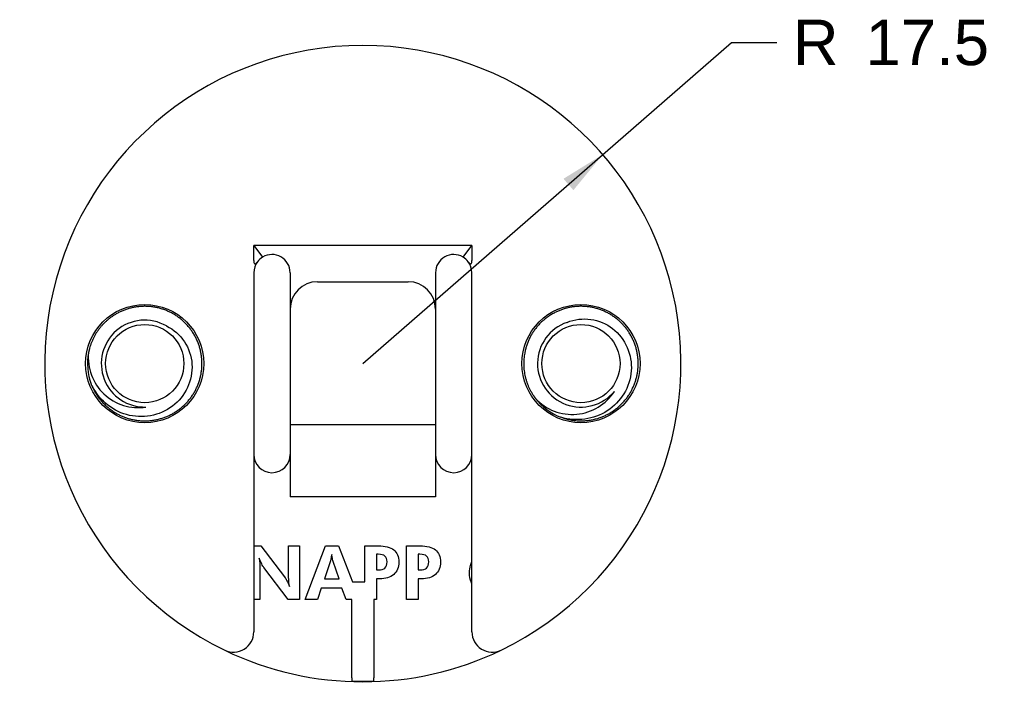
# Model space of a CAD drawing. Header units: inches. Extents: x 11 to 204, y 9 to 289.
# Tile 2 of 4: x 84 to 139, y 123 to 160. Entities that reach past the tile are written whole.
import ezdxf
from ezdxf.enums import TextEntityAlignment as Align

# ---------------------------------------------------------------- set-up
doc = ezdxf.new("R2010")
doc.units = ezdxf.units.IN
doc.header["$MEASUREMENT"] = 0
for name, color, linetype in [('Default', 7, 'Continuous'), ('DUO_35_ML', 7, 'Continuous'), ('EUROSCHRAUBE', 7, 'Continuous')]:
    doc.layers.add(name, color=color, linetype=linetype)
doc.styles.add('SEACAD_arial_ttf', font='arial.ttf')
doc.dimstyles.new('ISO', dxfattribs={"dimtxt": 2.5, "dimasz": 2.5, "dimexe": 1.25, "dimexo": 1.25, "dimgap": 0.25, "dimtad": 0, "dimtih": 1, "dimtoh": 1, "dimdsep": 46, "dimtxsty": 'SEACAD_arial_ttf', "dimblk1": '_SE_FILLED', "dimblk2": '_SE_FILLED', "dimsah": 1, "dimcen": 1.25, "dimclrd": 7, "dimclre": 7, "dimclrt": 7, "dimadec": 0, "dimazin": 0, "dimtfac": 1, "dimtofl": 0, "dimtmove": 0, "dimatfit": 3, "dimfxl": 1, "dimtolj": 1, "dimarcsym": 0})

# ---------------------------------------------------------------- blocks, each defined once
blk = doc.blocks.new('SE')
at = {"layer": 'DUO_35_ML', "color": 7, "linetype": 'Continuous'}
for p, q in [((109.326, 147.843), (97.326, 147.843)), ((97.326, 147.843), (97.811, 147.199)), ((97.326, 147.005), (97.326, 147.843)), ((108.841, 147.199), (109.326, 147.843)), ((109.326, 147.843), (109.326, 147.005)), ((97.326, 146.342), (97.326, 126.585)), ((99.326, 146.342), (99.326, 144.342)), ((107.326, 146.342), (107.326, 144.342)), ((109.326, 126.585), (109.326, 146.342)), ((100.826, 145.842), (105.826, 145.842)), ((99.326, 144.342), (99.326, 137.992)), ((107.326, 144.342), (107.326, 137.992)), ((99.326, 137.992), (99.326, 134.005)), ((99.326, 137.992), (107.326, 137.992)), ((107.326, 137.992), (107.326, 134.005)), ((107.326, 134.005), (99.326, 134.005)), ((97.326, 131.322), (97.716, 131.322)), ((97.716, 131.322), (99.021, 129.605)), ((99.243, 129.672), (99.243, 131.322)), ((99.243, 131.322), (99.845, 131.322)), ((99.845, 131.322), (99.845, 128.372)), ((100.151, 128.372), (101.274, 131.322)), ((101.274, 131.322), (101.995, 131.322)), ((101.995, 131.322), (102.759, 129.342)), ((103.443, 129.342), (103.443, 131.322)), ((103.443, 131.322), (104.169, 131.322)), ((105.737, 128.372), (105.737, 131.322)), ((105.737, 131.322), (106.463, 131.322)), ((104.169, 130.856), (104.078, 130.856)), ((104.078, 130.856), (104.078, 129.991)), ((106.463, 130.856), (106.372, 130.856)), ((106.372, 130.856), (106.372, 129.991)), ((97.663, 130.056), (97.663, 128.372)), ((99.226, 128.372), (97.884, 130.121)), ((101.53, 130.435), (101.212, 129.495)), ((102.029, 129.495), (101.699, 130.448)), ((101.212, 129.495), (102.029, 129.495)), ((104.078, 129.991), (104.169, 129.991)), ((104.251, 129.499), (104.078, 129.499)), ((104.078, 129.499), (104.078, 128.372)), ((106.372, 129.991), (106.463, 129.991)), ((106.545, 129.499), (106.372, 129.499)), ((106.372, 129.499), (106.372, 128.372)), ((101.034, 128.999), (100.828, 128.372)), ((102.176, 128.999), (101.034, 128.999)), ((102.416, 128.372), (102.176, 128.999)), ((102.759, 129.342), (103.443, 129.342)), ((97.663, 128.372), (97.326, 128.372)), ((99.845, 128.372), (99.226, 128.372)), ((100.828, 128.372), (100.151, 128.372)), ((102.726, 128.372), (102.416, 128.372)), ((102.726, 124.053), (102.726, 128.372)), ((104.078, 128.372), (103.926, 128.372)), ((103.926, 128.372), (103.926, 124.053)), ((106.372, 128.372), (105.737, 128.372)), ((102.726, 124.053), (102.726, 123.882)), ((103.926, 123.882), (103.926, 124.053)), ((102.726, 123.882), (103.926, 123.882))]:
    blk.add_line(p, q, dxfattribs=at)
for centre in [(91.326, 141.342), (115.326, 141.342)]:
    blk.add_circle(centre, 3.25, dxfattribs=at)
for centre, radius, start, end in [((103.326, 141.342), 17.5, 295.7451, 244.2549), ((98.326, 146.342), 1, 0, 121.0165), ((108.326, 146.342), 1, 58.9835, 180), ((98.326, 146.342), 1, 143.1301, 180), ((98.326, 146.342), 1, 121.0165, 143.1301), ((108.326, 146.342), 1, 36.8699, 58.9835), ((108.326, 146.342), 1, 0, 36.8699), ((100.826, 144.342), 1.5, 90, 180), ((105.826, 144.342), 1.5, 0, 90), ((98.326, 136.342), 1, 180, 360), ((108.326, 136.342), 1, 180, 360), ((96.21, 126.585), 1.116, 244.2549, 360), ((110.443, 126.585), 1.116, 180, 295.7451), ((103.326, 141.342), 17.5, 244.2549, 295.7451)]:
    blk.add_arc(centre, radius, start, end, dxfattribs=at)
for points, knots in [([(97.326, 147.005), (97.326, 146.968), (97.329, 146.93), (97.342, 146.878), (97.348, 146.861), (97.367, 146.833), (97.38, 146.825), (97.407, 146.825), (97.42, 146.832), (97.444, 146.848), (97.455, 146.859), (97.487, 146.891), (97.507, 146.916), (97.526, 146.942)], [0, 0, 0, 0, 0.25, 0.25, 0.375, 0.375, 0.5, 0.5, 0.625, 0.625, 0.75, 0.75, 1, 1, 1, 1]), ([(109.126, 146.942), (109.145, 146.916), (109.165, 146.892), (109.208, 146.848), (109.232, 146.825), (109.272, 146.825), (109.285, 146.833), (109.304, 146.86), (109.31, 146.877), (109.323, 146.93), (109.326, 146.968), (109.326, 147.005)], [0, 0, 0, 0, 0.25, 0.25, 0.5, 0.5, 0.625, 0.625, 0.75, 0.75, 1, 1, 1, 1]), ([(105.025, 131.1), (105.209, 130.952), (105.302, 130.724), (105.302, 130.13), (105.209, 129.905), (104.837, 129.58), (104.579, 129.499), (104.251, 129.499)], [0, 0, 0, 0, 0.351196, 0.351196, 0.675598, 0.675598, 1, 1, 1, 1]), ([(107.319, 131.1), (107.504, 130.952), (107.596, 130.724), (107.596, 130.13), (107.504, 129.905), (107.132, 129.58), (106.874, 129.499), (106.545, 129.499)], [0, 0, 0, 0, 0.351196, 0.351196, 0.675598, 0.675598, 1, 1, 1, 1]), ([(97.62, 130.641), (97.635, 130.556), (97.646, 130.471), (97.659, 130.297), (97.663, 130.189), (97.663, 130.056)], [0, 0, 0, 0, 0.5, 0.5, 1, 1, 1, 1]), ([(101.616, 130.844), (101.599, 130.749), (101.582, 130.663), (101.55, 130.512), (101.537, 130.46), (101.53, 130.435)], [0, 0, 0, 0, 0.5, 0.5, 1, 1, 1, 1]), ([(104.542, 130.098), (104.621, 130.168), (104.659, 130.283), (104.659, 130.584), (104.621, 130.69), (104.542, 130.757)], [0, 0, 0, 0, 0.519553, 0.519553, 1, 1, 1, 1]), ([(106.837, 130.098), (106.915, 130.168), (106.954, 130.283), (106.954, 130.584), (106.915, 130.69), (106.837, 130.757)], [0, 0, 0, 0, 0.519553, 0.519553, 1, 1, 1, 1]), ([(109.316, 129.256), (109.311, 129.266), (109.307, 129.276), (109.23, 129.465), (109.193, 129.653), (109.193, 129.986), (109.211, 130.119), (109.267, 130.318), (109.291, 130.386), (109.32, 130.453)], [0, 0, 0, 0, 0.026684, 0.026684, 0.498138, 0.498138, 0.82593, 0.82593, 1, 1, 1, 1]), ([(99.285, 129.09), (99.271, 129.176), (99.26, 129.263), (99.246, 129.435), (99.243, 129.543), (99.243, 129.672)], [0, 0, 0, 0, 0.5, 0.5, 1, 1, 1, 1])]:
    blk.add_open_spline(points, degree=3, knots=knots, dxfattribs=at)
for points in [[(104.169, 131.322), (104.555, 131.322), (104.84, 131.248), (105.025, 131.1)], [(106.463, 131.322), (106.849, 131.322), (107.135, 131.248), (107.319, 131.1)], [(97.761, 130.326), (97.717, 130.413), (97.67, 130.519), (97.62, 130.641)], [(101.662, 130.593), (101.648, 130.661), (101.632, 130.745), (101.616, 130.844)], [(101.699, 130.448), (101.689, 130.476), (101.677, 130.524), (101.662, 130.593)], [(104.542, 130.757), (104.465, 130.823), (104.34, 130.856), (104.169, 130.856)], [(106.837, 130.757), (106.759, 130.823), (106.635, 130.856), (106.463, 130.856)], [(97.884, 130.121), (97.847, 130.169), (97.806, 130.237), (97.761, 130.326)], [(104.169, 129.991), (104.34, 129.991), (104.465, 130.026), (104.542, 130.098)], [(106.463, 129.991), (106.635, 129.991), (106.759, 130.026), (106.837, 130.098)], [(99.021, 129.605), (99.059, 129.557), (99.1, 129.489), (99.145, 129.4)], [(99.145, 129.4), (99.19, 129.313), (99.237, 129.209), (99.285, 129.09)]]:
    blk.add_open_spline(points, degree=3, dxfattribs=at)
at = {"layer": 'EUROSCHRAUBE', "color": 7, "linetype": 'Continuous'}
for centre in [(91.326, 141.342), (115.326, 141.342)]:
    blk.add_circle(centre, 2.15, dxfattribs=at)
for centre, radius, start, end in [((91.326, 141.342), 2.39, 59.9835, 271.6711), ((115.326, 141.342), 2.39, 108.6021, 320.2898), ((91.326, 141.342), 3.15, 168.8765, 200.9097), ((90.972, 141.671), 2.751, 174.1848, 278.8599), ((114.845, 141.294), 2.751, 222.8035, 327.4785), ((115.326, 141.342), 3.15, 217.4952, 249.5284)]:
    blk.add_arc(centre, radius, start, end, dxfattribs=at)
for points in [[(88.422, 140.122), (88.833, 139.144), (89.751, 138.614), (91.326, 137.705), (92.901, 138.614), (94.476, 139.523), (94.476, 141.342), (94.476, 143.161), (92.901, 144.07), (91.326, 144.979), (89.751, 144.07), (88.511, 143.354), (88.235, 141.95)], [(114.322, 138.356), (115.327, 138.019), (116.332, 138.357), (118.055, 138.938), (118.414, 140.721), (118.773, 142.503), (117.408, 143.706), (116.044, 144.908), (114.32, 144.327), (112.597, 143.747), (112.238, 141.964), (111.956, 140.56), (112.827, 139.425)]]:
    blk.add_rational_spline(points, [0.936709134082, 0.917276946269, 1, 0.866025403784, 1, 0.866025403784, 1, 0.866025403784, 1, 0.866025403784, 1, 0.89145397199, 0.958795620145], degree=2, knots=[0, 0, 0, 0.113761, 0.113761, 0.298002, 0.298002, 0.482244, 0.482244, 0.666486, 0.666486, 0.850728, 0.850728, 1, 1, 1], dxfattribs=at)
for points in [[(114.564, 143.607), (115.386, 143.955), (116.373, 143.819), (117.768, 142.722), (118.163, 141.82), (118.022, 140.051), (117.522, 139.223), (116.029, 138.257), (115.078, 138.134), (114.224, 138.391)], [(92.522, 143.412), (93.326, 143.024), (93.876, 142.194), (93.976, 140.422), (93.56, 139.53), (92.14, 138.466), (91.188, 138.293), (89.476, 138.775), (88.755, 139.407), (88.384, 140.218)]]:
    blk.add_open_spline(points, degree=3, knots=[0, 0, 0, 0, 0.25, 0.25, 0.5, 0.5, 0.75, 0.75, 1, 1, 1, 1], dxfattribs=at)
for points, weights in [([(88.282, 142.151), (88.248, 142.023), (88.224, 141.892)], [0.949434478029, 0.954779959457, 0.96186545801]), ([(112.706, 139.593), (112.78, 139.482), (112.863, 139.378)], [0.949434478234, 0.954779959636, 0.961865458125])]:
    blk.add_rational_spline(points, weights, degree=2, dxfattribs=at)
blk = doc.blocks.new('DMBLK153')
at = {"layer": 'Default', "linetype": 'Continuous', "lineweight": 30}
blk.add_hatch(color=7, dxfattribs=at).paths.add_polyline_path([(114.364, 151.508), (114.911, 150.88), (116.522, 152.836)])
at = {"layer": 'Default', "color": 7, "linetype": 'Continuous', "lineweight": 30}
for p, q in [((103.326, 141.342), (123.606, 159.006)), ((123.606, 159.006), (126.106, 159.006))]:
    blk.add_line(p, q, dxfattribs=at)
at = {"layer": 'Default', "color": 7, "linetype": 'Continuous', "lineweight": 30, "style": 'SEACAD_arial_ttf'}
for s, p in [('R', (126.981, 160.256)), ('17.5', (130.981, 160.256))]:
    blk.add_text(s, height=2.5, dxfattribs=at).set_placement(p, align=Align.TOP_LEFT)
blk = doc.blocks.new('_SE_FILLED')
at = {"color": 0}
blk.add_line((0, 0), (-1, 0), dxfattribs=at)
blk.add_solid([(0, 0), (-1, -0.1665), (-1, 0.1665), (0, 0)], dxfattribs=at)

msp = doc.modelspace()

# ---------------------------------------------------------------- block references
at = {"color": 7}
msp.add_blockref('SE', (0, 0), dxfattribs=at)

# ---------------------------------------------------------------- dimensions: what is measured, and where the dimension line sits
at = {"layer": 'Default', "color": 7, "linetype": 'Continuous', "lineweight": 30}
dim = msp.add_radius_dim(center=(103.326, 141.342), mpoint=(116.522, 152.836), text='\\A1;<>', dimstyle='ISO', dxfattribs=at)
dim.commit()
dim.dimension.update_dxf_attribs({"geometry": 'DMBLK153', "text_midpoint": (126.106, 159.006), "dimtype": 164})

doc.saveas('drawing.dxf')
